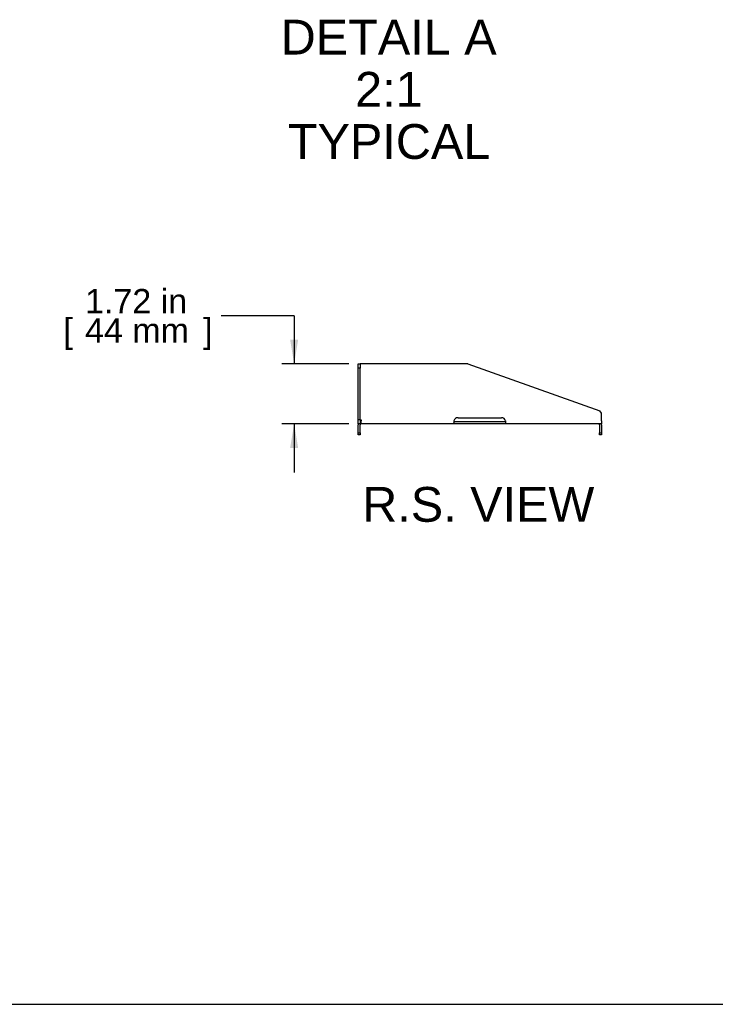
# Model space of a CAD drawing. Header units: inches. Extents: x 0 to 80, y 0 to 59.8.
# Tile 2 of 13: x 40 to 60, y 0 to 28.3. Entities that reach past the tile are written whole.
import ezdxf
from ezdxf.enums import TextEntityAlignment as Align

# ---------------------------------------------------------------- set-up
doc = ezdxf.new("R2010")
doc.units = ezdxf.units.IN
doc.header["$MEASUREMENT"] = 0
doc.layers.add('COM56796-1', color=7, linetype='Continuous')
doc.layers.add('Default', color=7, linetype='Continuous')
doc.styles.add('SEACAD_Arial', font='arial.ttf')
doc.dimstyles.new('WEB', dxfattribs={"dimtxt": 0.7, "dimasz": 0.7, "dimexe": 0.35, "dimexo": 0.35, "dimgap": 0.35, "dimtad": 0, "dimtih": 1, "dimtoh": 1, "dimzin": 4, "dimdsep": 46, "dimtxsty": 'SEACAD_Arial', "dimblk1": '_SE_FILLED', "dimblk2": '_SE_FILLED', "dimsah": 1, "dimcen": 0.35, "dimadec": 0, "dimazin": 0, "dimtfac": 1, "dimtofl": 0, "dimtmove": 0, "dimatfit": 3, "dimfxl": 1, "dimtolj": 1, "dimtzin": 4, "dimarcsym": 0})

# ---------------------------------------------------------------- blocks, each defined once
blk = doc.blocks.new('SE4')
at = {"layer": 'COM56796-1', "color": 7, "linetype": 'Continuous'}
for p, q in [((49.731, 18.276), (49.731, 18.401)), ((49.731, 18.401), (49.788, 18.401)), ((49.788, 18.401), (49.788, 18.276)), ((49.817, 18.401), (49.788, 18.401)), ((52.892, 18.401), (49.817, 18.401)), ((52.892, 18.401), (56.681, 17.055)), ((49.788, 18.276), (49.731, 18.276)), ((49.731, 16.808), (49.731, 18.276)), ((49.788, 16.808), (49.788, 18.276)), ((56.731, 16.984), (56.681, 17.055)), ((56.731, 16.769), (56.731, 16.984)), ((49.731, 16.808), (49.788, 16.808)), ((49.731, 16.683), (49.731, 16.808)), ((49.788, 16.808), (49.788, 16.683)), ((49.788, 16.791), (49.817, 16.791)), ((49.817, 16.791), (49.817, 16.769)), ((49.817, 16.683), (49.817, 16.769)), ((52.606, 16.74), (52.488, 16.74)), ((52.488, 16.74), (52.488, 16.683)), ((52.606, 16.855), (53.856, 16.855)), ((53.856, 16.74), (52.606, 16.74)), ((53.975, 16.74), (53.856, 16.74)), ((53.975, 16.74), (53.975, 16.683)), ((56.731, 16.769), (56.731, 16.683)), ((49.788, 16.683), (49.731, 16.683)), ((49.731, 16.418), (49.731, 16.654)), ((49.731, 16.418), (49.788, 16.418)), ((49.731, 16.365), (49.731, 16.418)), ((49.788, 16.418), (49.788, 16.654)), ((49.788, 16.418), (49.788, 16.365)), ((52.488, 16.683), (49.817, 16.683)), ((52.606, 16.683), (52.488, 16.683)), ((53.856, 16.683), (52.606, 16.683)), ((53.975, 16.683), (53.856, 16.683)), ((56.731, 16.683), (53.975, 16.683)), ((56.674, 16.654), (56.674, 16.418)), ((56.674, 16.365), (56.674, 16.418)), ((56.674, 16.418), (56.731, 16.418)), ((56.731, 16.654), (56.731, 16.418)), ((56.731, 16.418), (56.731, 16.365)), ((49.788, 16.365), (49.731, 16.365)), ((56.731, 16.365), (56.674, 16.365))]:
    blk.add_line(p, q, dxfattribs=at)
for centre, radius, start, end in [((49.817, 16.654), 0.086, 90, 109.7069), ((52.606, 16.73), 0.125, 90, 161.5715), ((53.856, 16.73), 0.125, 18.4285, 90), ((49.817, 16.654), 0.086, 160.2931, 180), ((49.817, 16.654), 0.029, 90, 180), ((56.645, 16.654), 0.029, 0, 90), ((56.645, 16.654), 0.086, 0, 19.7069)]:
    blk.add_arc(centre, radius, start, end, dxfattribs=at)
for points, knots in [([(52.488, 16.769), (52.485, 16.758), (52.484, 16.747), (52.482, 16.726), (52.481, 16.716), (52.481, 16.7), (52.482, 16.694), (52.484, 16.685), (52.485, 16.683), (52.488, 16.683)], [0, 0, 0, 0, 0.25, 0.25, 0.5, 0.5, 0.75, 0.75, 1, 1, 1, 1]), ([(52.483, 16.742), (52.484, 16.741), (52.485, 16.74), (52.487, 16.74), (52.488, 16.74)], [0.7841644, 0.7841644, 0.7841644, 0.7841644, 0.8699565, 1, 1, 1, 1]), ([(53.975, 16.683), (53.977, 16.683), (53.978, 16.685), (53.981, 16.694), (53.981, 16.7), (53.981, 16.716), (53.981, 16.726), (53.978, 16.747), (53.977, 16.758), (53.975, 16.769)], [0, 0, 0, 0, 0.25, 0.25, 0.5, 0.5, 0.75, 0.75, 1, 1, 1, 1]), ([(53.975, 16.74), (53.975, 16.74), (53.976, 16.74), (53.978, 16.741), (53.979, 16.741), (53.979, 16.742)], [0, 0, 0, 0, 0.074995, 0.1484269, 0.2160296, 0.2160296, 0.2160296, 0.2160296])]:
    blk.add_open_spline(points, degree=3, knots=knots, dxfattribs=at)
blk = doc.blocks.new('DMBLK219')
at = {"layer": 'Default', "linetype": 'Continuous', "transparency": 16777216}
for points in [[(47.778, 19.101), (47.894, 18.401), (48.011, 19.101)], [(47.778, 15.983), (48.011, 15.983), (47.894, 16.683)]]:
    blk.add_hatch(color=7, dxfattribs=at).paths.add_polyline_path(points)
at = {"layer": 'Default', "color": 7, "linetype": 'Continuous', "transparency": 16777216}
for p, q in [((47.894, 19.784), (45.794, 19.784)), ((47.894, 19.784), (47.894, 18.401)), ((49.467, 18.401), (47.544, 18.401)), ((49.467, 16.683), (47.544, 16.683)), ((47.894, 16.683), (47.894, 15.283))]:
    blk.add_line(p, q, dxfattribs=at)
at = {"layer": 'Default', "color": 7, "linetype": 'Continuous', "transparency": 16777216, "style": 'SEACAD_Arial'}
for s, p in [('1.72 in', (41.882, 20.554)), ('[', (41.258, 19.714)), ('44 mm', (41.882, 19.714)), (']', (45.275, 19.714))]:
    blk.add_text(s, height=0.7, dxfattribs=at).set_placement(p, align=Align.TOP_LEFT)
blk = doc.blocks.new('_SE_FILLED')
at = {"color": 0}
blk.add_line((0, 0), (-1, 0), dxfattribs=at)
blk.add_solid([(0, 0), (-1, -0.1665), (-1, 0.1665), (0, 0)], dxfattribs=at)

msp = doc.modelspace()

# ---------------------------------------------------------------- linework, layer by layer
at = {"layer": 'Default', "color": 7, "linetype": 'Continuous'}
msp.add_line((0, 0), (80, 0), dxfattribs=at)

# ---------------------------------------------------------------- block references
at = {"layer": 'Default'}
msp.add_blockref('SE4', (0, 0), dxfattribs=at)

# ---------------------------------------------------------------- texts
at = {"layer": 'Default', "color": 7, "linetype": 'Continuous', "style": 'SEACAD_Arial'}
for s, p in [('DETAIL A', (47.507, 28.291)), ('2:1', (49.648, 26.791)), ('TYPICAL', (47.714, 25.291)), ('R.S. VIEW', (49.851, 14.865))]:
    msp.add_text(s, height=1, dxfattribs=at).set_placement(p, align=Align.TOP_LEFT)

# ---------------------------------------------------------------- dimensions: what is measured, and where the dimension line sits
at = {"layer": 'Default', "color": 7, "linetype": 'Continuous'}
dim = msp.add_linear_dim(base=(47.894, 18.401), p1=(49.817, 18.401), p2=(49.817, 16.683), angle=270, text='\\A1;<>', dimstyle='WEB', override={"dimpost": '\\X'}, dxfattribs=at)
dim.commit()
dim.dimension.update_dxf_attribs({"geometry": 'DMBLK219', "text_midpoint": (45.794, 19.784), "dimtype": 161})

doc.saveas('drawing.dxf')
